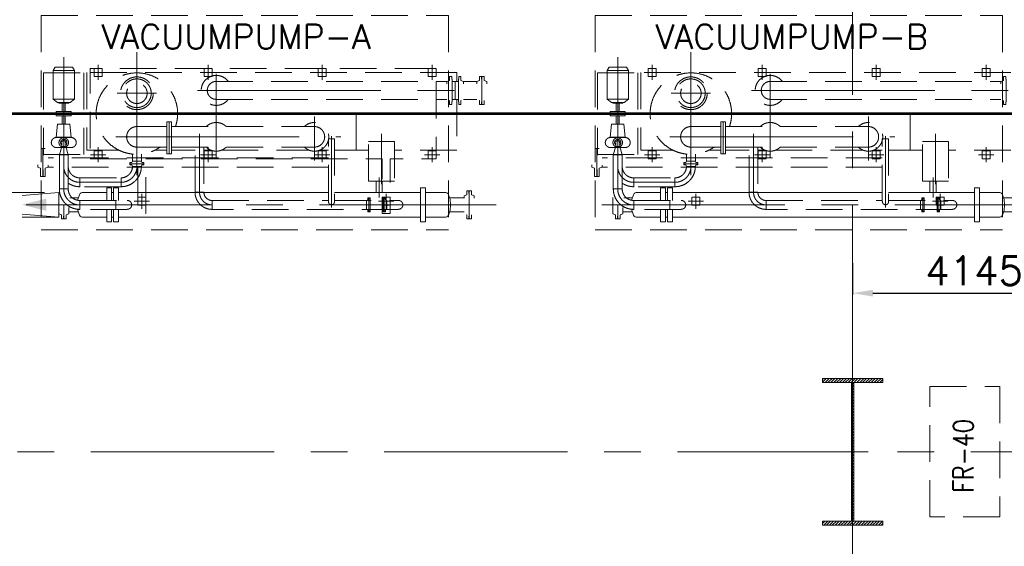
# Model space of a CAD drawing. Header units: inches. Extents: x 0 to 1545919, y 0 to 23143738.
# Tile 193 of 197: x 211066 to 223152, y 137977 to 144440. Entities that reach past the tile are written whole.
import ezdxf

# ---------------------------------------------------------------- set-up
doc = ezdxf.new("R2010")
doc.units = ezdxf.units.IN
doc.header["$LTSCALE"] = 1800
doc.header["$MEASUREMENT"] = 0
for name, pattern in [('CENTER', [2, 1.25, -0.25, 0.25, -0.25]), ('CENTER2', [1.125, 0.75, -0.125, 0.125, -0.125]), ('HIDDEN', [0.375, 0.25, -0.125])]:
    doc.linetypes.add(name, pattern=pattern)
doc.layers.get('0').update_dxf_attribs({"color": 253, "lineweight": 5})
doc.layers.get('Defpoints').update_dxf_attribs({"lineweight": 18})
for name, color, linetype, lineweight in [('CEN', 8, 'CENTER', 18), ('COL', 1, 'Continuous', 18), ('DIM', 4, 'Continuous', 18), ('EQUIP', 8, 'HIDDEN', 9), ('GRID', 251, 'CENTER', 18), ('STEEL', 231, 'Continuous', 18), ('TEXT', 3, 'Continuous', 18)]:
    doc.layers.add(name, color=color, linetype=linetype, lineweight=lineweight)
doc.styles.add('ROMANS', font='romans.shx')
doc.dimstyles.new('MAIN', dxfattribs={"dimtxt": 350, "dimasz": 250, "dimexe": 20, "dimexo": 20, "dimgap": 100, "dimtad": 1, "dimdec": 0, "dimzin": 0, "dimdsep": 46, "dimtxsty": 'ROMANS', "dimcen": 0.09, "dimclrd": 256, "dimclre": 9, "dimclrt": 256, "dimadec": 0, "dimazin": 0, "dimtfac": 1, "dimtdec": 0, "dimtofl": 0, "dimtmove": 0, "dimatfit": 3, "dimfxl": 0.18, "dimtolj": 1, "dimtzin": 0, "dimarcsym": 0})

# ---------------------------------------------------------------- blocks, each defined once
blk = doc.blocks.new('A-ROW COLUMN')
at = {"layer": 'COL'}
h = blk.add_hatch(dxfattribs=at)
h.set_pattern_fill('ANSI31', color=256, scale=200, style=0)
h.set_pattern_definition([(45, (165226.353, 18853.894), (-17.67767, 17.67767), [])])
h.paths.add_polyline_path([(180799, 40890), (181539, 40890), (181539, 40840), (180799, 40840)])
h.paths.add_polyline_path([(181153, 42590), (181185, 42590), (181185, 40890), (181153, 40890)])
h.paths.add_polyline_path([(180799, 42640), (181539, 42640), (181539, 42590), (180799, 42590)])
blk.add_line((181169, 40840), (181169, 42640))
at = {"layer": 'CEN'}
for p, q in [((181169, 40840), (181169, 42640)), ((180977, 41740), (181360, 41740))]:
    blk.add_line(p, q, dxfattribs=at)
at = {"layer": 'COL'}
for points in [[(180799, 42640), (181539, 42640), (181539, 42590), (180799, 42590)], [(181153, 42590), (181185, 42590), (181185, 40890), (181153, 40890)], [(180799, 40890), (181539, 40890), (181539, 40840), (180799, 40840)]]:
    blk.add_lwpolyline(points, close=True, dxfattribs=at)
blk = doc.blocks.new('VAC_PAD')
at = {"layer": 'EQUIP'}
for p, q in [((-3825, -1205), (-3825, 1425)), ((1175, 1425), (-3825, 1425)), ((1175, -1205), (1175, 1425)), ((1175, -1205), (-3825, -1205))]:
    blk.add_line(p, q, dxfattribs=at)
at = {"layer": 'EQUIP', "color": 2, "linetype": 'CENTER2'}
for p, q in [((-3060, 983), (-3060, 1167)), ((-60, 983), (-60, 1167)), ((-2967, 1075), (-3153, 1075)), ((33, 1075), (-153, 1075)), ((-3532, 505), (-3718, 505)), ((-3625, 413), (-3625, 597)), ((-2182, 505), (-2368, 505)), ((-2275, 413), (-2275, 597)), ((-782, 505), (-968, 505)), ((-875, 413), (-875, 597)), ((568, 505), (382, 505)), ((475, 413), (475, 597)), ((-3625, -597), (-3625, -413)), ((-2275, -597), (-2275, -413)), ((-875, -597), (-875, -413)), ((475, -597), (475, -413)), ((-3532, -505), (-3718, -505)), ((-2182, -505), (-2368, -505)), ((-782, -505), (-968, -505)), ((568, -505), (382, -505))]:
    blk.add_line(p, q, dxfattribs=at)
at = {"layer": 'EQUIP', "color": 1}
for points in [[(-3110, 1025), (-3010, 1025), (-3010, 1125), (-3110, 1125)], [(-110, 1025), (-10, 1025), (-10, 1125), (-110, 1125)], [(-3675, 455), (-3575, 455), (-3575, 555), (-3675, 555)], [(-2325, 455), (-2225, 455), (-2225, 555), (-2325, 555)], [(-925, 455), (-825, 455), (-825, 555), (-925, 555)], [(425, 455), (525, 455), (525, 555), (425, 555)], [(-3675, -555), (-3575, -555), (-3575, -455), (-3675, -455)], [(-2325, -555), (-2225, -555), (-2225, -455), (-2325, -455)], [(-925, -555), (-825, -555), (-825, -455), (-925, -455)], [(425, -555), (525, -555), (525, -455), (425, -455)]]:
    blk.add_lwpolyline(points, close=True, dxfattribs=at)
blk = doc.blocks.new('VAC_BASE')
at = {"layer": 'EQUIP', "color": 1, "flags": 128}
blk.add_lwpolyline([(575, 555), (-10, 555), (-10, 1225), (-110, 1225), (-110, 555), (-3010, 555), (-3010, 1225), (-3110, 1225), (-3110, 555), (-3675, 555), (-3675, -555), (575, -555)], close=True, dxfattribs=at)
blk = doc.blocks.new('VACUUM PUMPS')
at = {"color": 0, "linetype": 'ByBlock'}
blk.add_solid([(80449, 59060), (80749, 59135), (80749, 58985)], dxfattribs=at)
at = {"layer": 'CEN', "linetype": 'CENTER'}
for p, q in [((81862, 60933), (81862, 59423)), ((88662, 60933), (88662, 59423)), ((80964, 60869), (80964, 59253)), ((87764, 60869), (87764, 59253)), ((89636, 60666), (89636, 59637)), ((82607, 60463), (86157, 60463)), ((89407, 60463), (92957, 60463)), ((81621, 60428), (82103, 60428)), ((88421, 60428), (88903, 60428)), ((81284, 60178), (85952, 60178)), ((88084, 60178), (92752, 60178)), ((81604, 59893), (84366, 59893)), ((82631, 59928), (82631, 59212)), ((84251, 59901), (84251, 59027)), ((84865, 59313), (84865, 59928)), ((88404, 59893), (91166, 59893)), ((89431, 59928), (89431, 59212)), ((91051, 59901), (91051, 59027)), ((91665, 59313), (91665, 59928)), ((84836, 59395), (84836, 59149)), ((91636, 59395), (91636, 59149)), ((81160, 59336), (81667, 59336)), ((87960, 59336), (88467, 59336)), ((76902, 59058), (86272, 59058)), ((87567, 59058), (96936, 59058))]:
    blk.add_line(p, q, dxfattribs=at)
at = {"layer": 'CEN', "linetype": 'CENTER2'}
blk.add_line((82836, 60666), (82836, 59637), dxfattribs=at)
at = {"layer": 'CEN', "linetype": 'CENTER'}
for centre, radius, start, end in [((81160, 59531), 196, 180, 270), ((81667, 59531), 196, 270, 0), ((81160, 59253), 196, 180, 270), ((87960, 59253), 196, 180, 270), ((82785, 59212), 154, 180, 270), ((89585, 59212), 154, 180, 270)]:
    blk.add_arc(centre, radius, start, end, dxfattribs=at)
at = {"layer": 'EQUIP'}
for p, q in [((80717, 60678), (80717, 59678)), ((80717, 60678), (81212, 60678)), ((81212, 60678), (81212, 59678)), ((85790, 60682), (81248, 60682)), ((81248, 60682), (81248, 59730)), ((85790, 60572), (85790, 60682)), ((87517, 60678), (87517, 59678)), ((87517, 60678), (88012, 60678)), ((88012, 60678), (88012, 59678)), ((92590, 60682), (88048, 60682)), ((88048, 60682), (88048, 59730)), ((82836, 60572), (85668, 60572)), ((85872, 60572), (86033, 60572)), ((89636, 60572), (92468, 60572)), ((82836, 60353), (85668, 60353)), ((84555, 59730), (84555, 60318)), ((85790, 60353), (85790, 59730)), ((85872, 60353), (86033, 60353)), ((89636, 60353), (92468, 60353)), ((91355, 59730), (91355, 60318)), ((81862, 60018), (82231, 60018)), ((82285, 60018), (84041, 60018)), ((88662, 60018), (89031, 60018)), ((89085, 60018), (90841, 60018)), ((80873, 59884), (81056, 59884)), ((84212, 59098), (84212, 59868)), ((84212, 59868), (84289, 59868)), ((84289, 59868), (84289, 59098)), ((87673, 59884), (87856, 59884)), ((91012, 59098), (91012, 59868)), ((91012, 59868), (91089, 59868)), ((91089, 59868), (91089, 59098)), ((81056, 59762), (80873, 59762)), ((80941, 59773), (80910, 59672)), ((80941, 59773), (80941, 59823)), ((80941, 59773), (80988, 59773)), ((80988, 59773), (80988, 59823)), ((80988, 59773), (81019, 59672)), ((81248, 59730), (81640, 59730)), ((81862, 59767), (82231, 59767)), ((82085, 59730), (82231, 59730)), ((82285, 59767), (84041, 59767)), ((82285, 59730), (82576, 59730)), ((82576, 59212), (82576, 59767)), ((82685, 59767), (82685, 59212)), ((82685, 59730), (82770, 59730)), ((82902, 59730), (83975, 59730)), ((84107, 59730), (84212, 59730)), ((84289, 59730), (84555, 59730)), ((84706, 59730), (84555, 59730)), ((85790, 59730), (85023, 59730)), ((87856, 59762), (87673, 59762)), ((87741, 59773), (87710, 59672)), ((87741, 59773), (87741, 59823)), ((87741, 59773), (87788, 59773)), ((87788, 59773), (87788, 59823)), ((87788, 59773), (87819, 59672)), ((88048, 59730), (88440, 59730)), ((88662, 59767), (89031, 59767)), ((88885, 59730), (89031, 59730)), ((89085, 59767), (90841, 59767)), ((89085, 59730), (89376, 59730)), ((89376, 59212), (89376, 59767)), ((89485, 59767), (89485, 59212)), ((89485, 59730), (89570, 59730)), ((89702, 59730), (90775, 59730)), ((90907, 59730), (91012, 59730)), ((91089, 59730), (91355, 59730)), ((91506, 59730), (91355, 59730)), ((92590, 59730), (91823, 59730)), ((80717, 59678), (81212, 59678)), ((84212, 59634), (80772, 59634)), ((80910, 59253), (80910, 59672)), ((80910, 59672), (81019, 59672)), ((81019, 59672), (81019, 59253)), ((81807, 59593), (81807, 59681)), ((81917, 59593), (81917, 59681)), ((87517, 59678), (88012, 59678)), ((91012, 59634), (87572, 59634)), ((87710, 59253), (87710, 59672)), ((87710, 59672), (87819, 59672)), ((87819, 59672), (87819, 59253)), ((88607, 59593), (88607, 59681)), ((88717, 59593), (88717, 59681)), ((84212, 59521), (80772, 59521)), ((81917, 59531), (81808, 59531)), ((91012, 59521), (87572, 59521)), ((88717, 59531), (88608, 59531)), ((81160, 59390), (81667, 59390)), ((81160, 59390), (81160, 59281)), ((81667, 59281), (81667, 59390)), ((84797, 59351), (84797, 59208)), ((84874, 59351), (84874, 59208)), ((87960, 59390), (88467, 59390)), ((87960, 59390), (87960, 59281)), ((88467, 59281), (88467, 59390)), ((91597, 59351), (91597, 59208)), ((91674, 59351), (91674, 59208)), ((80910, 59253), (81019, 59253)), ((81667, 59281), (81160, 59281)), ((87710, 59253), (87819, 59253)), ((88467, 59281), (87960, 59281)), ((81040, 59143), (81144, 59143)), ((81160, 59112), (81744, 59112)), ((81160, 59003), (81160, 59112)), ((81602, 59003), (81602, 59112)), ((82576, 59212), (82685, 59212)), ((82785, 59112), (84212, 59112)), ((82785, 59003), (82785, 59112)), ((84289, 59112), (85072, 59112)), ((84680, 59003), (84680, 59112)), ((84930, 59003), (84930, 59112)), ((85878, 59143), (85700, 59143)), ((87840, 59143), (87944, 59143)), ((87960, 59112), (88544, 59112)), ((87960, 59003), (87960, 59112)), ((88402, 59003), (88402, 59112)), ((89376, 59212), (89485, 59212)), ((89585, 59112), (91012, 59112)), ((89585, 59003), (89585, 59112)), ((91089, 59112), (91872, 59112)), ((91480, 59003), (91480, 59112)), ((91730, 59003), (91730, 59112)), ((92678, 59143), (92500, 59143)), ((81744, 59003), (81160, 59003)), ((85072, 59003), (82785, 59003)), ((88544, 59003), (87960, 59003)), ((91872, 59003), (89585, 59003)), ((81027, 58972), (81144, 58972)), ((85878, 58972), (85700, 58972)), ((87827, 58972), (87944, 58972)), ((92678, 58972), (92500, 58972))]:
    blk.add_line(p, q, dxfattribs=at)
at = {"layer": 'EQUIP', "linetype": 'CENTER'}
for p, q in [((84041, 60143), (84041, 59602)), ((90841, 60143), (90841, 59602))]:
    blk.add_line(p, q, dxfattribs=at)
at = {"layer": 'EQUIP'}
for points in [[(81072, 60748), (80857, 60748), (80834, 60709), (81095, 60709)], [(81095, 60354), (80834, 60354), (80834, 60709), (81095, 60709)], [(87872, 60748), (87657, 60748), (87634, 60709), (87895, 60709)], [(87895, 60354), (87634, 60354), (87634, 60709), (87895, 60709)], [(85770, 60353), (85730, 60353), (85730, 60572), (85770, 60572)], [(85770, 60353), (85810, 60353), (85810, 60572), (85770, 60572)], [(81043, 60316), (80886, 60316), (80834, 60354), (81095, 60354)], [(81026, 60306), (80903, 60306), (80903, 60316), (81026, 60316)], [(87843, 60316), (87686, 60316), (87634, 60354), (87895, 60354)], [(87826, 60306), (87703, 60306), (87703, 60316), (87826, 60316)], [(81057, 60178), (80872, 60178), (80872, 60205), (81057, 60205)], [(80983, 60205), (80946, 60205), (80946, 60306), (80983, 60306)], [(87857, 60178), (87672, 60178), (87672, 60205), (87857, 60205)], [(87783, 60205), (87746, 60205), (87746, 60306), (87783, 60306)], [(81057, 60178), (80872, 60178), (80872, 60150), (81057, 60150)], [(80983, 60150), (80946, 60150), (80946, 60049), (80983, 60049)], [(82231, 60079), (82258, 60079), (82258, 59683), (82231, 59683)], [(82285, 60079), (82258, 60079), (82258, 59683), (82285, 59683)], [(87857, 60178), (87672, 60178), (87672, 60150), (87857, 60150)], [(87783, 60150), (87746, 60150), (87746, 60049), (87783, 60049)], [(89031, 60079), (89058, 60079), (89058, 59683), (89031, 59683)], [(89085, 60079), (89058, 60079), (89058, 59683), (89085, 59683)], [(81040, 60049), (80889, 60049), (80873, 59887), (81056, 59887)], [(87840, 60049), (87689, 60049), (87673, 59887), (87856, 59887)], [(85023, 59351), (84706, 59351), (84706, 59836), (85023, 59836)], [(91823, 59351), (91506, 59351), (91506, 59836), (91823, 59836)], [(80902, 58908), (76902, 58908), (76902, 59208), (80902, 59208)]]:
    blk.add_lwpolyline(points, close=True, dxfattribs=at)
at = {"layer": 'EQUIP', "flags": 128}
for points in [[(85730, 60324), (85730, 60601), (85728, 60601), (85728, 60634), (85701, 60634), (85701, 60586), (85668, 60572), (85668, 60353), (85701, 60340), (85701, 60291), (85728, 60291), (85728, 60324), (85730, 60324)], [(85810, 60324), (85810, 60601), (85812, 60601), (85812, 60634), (85839, 60634), (85839, 60586), (85872, 60572), (85872, 60353), (85839, 60340), (85839, 60291), (85812, 60291), (85812, 60324), (85810, 60324)], [(86095, 60324), (86095, 60601), (86093, 60601), (86093, 60634), (86066, 60634), (86066, 60586), (86033, 60572), (86033, 60353), (86066, 60340), (86066, 60291), (86093, 60291), (86093, 60324), (86095, 60324)], [(86095, 60324), (86095, 60601), (86097, 60601), (86097, 60634), (86124, 60634), (86124, 60586), (86157, 60572), (86157, 60353), (86124, 60340), (86124, 60291), (86097, 60291), (86097, 60324), (86095, 60324)], [(92530, 60324), (92530, 60601), (92528, 60601), (92528, 60634), (92501, 60634), (92501, 60586), (92468, 60572), (92468, 60353), (92501, 60340), (92501, 60291), (92528, 60291), (92528, 60324), (92530, 60324)], [(80709, 59663), (80709, 59492), (80707, 59492), (80707, 59406), (80680, 59406), (80680, 59507), (80647, 59521), (80647, 59634), (80680, 59648), (80680, 59749), (80707, 59749), (80707, 59663), (80709, 59663)], [(80709, 59663), (80709, 59492), (80711, 59492), (80711, 59406), (80738, 59406), (80738, 59507), (80772, 59521), (80772, 59634), (80738, 59648), (80738, 59749), (80711, 59749), (80711, 59663), (80709, 59663)], [(87509, 59663), (87509, 59492), (87507, 59492), (87507, 59406), (87480, 59406), (87480, 59507), (87447, 59521), (87447, 59634), (87480, 59648), (87480, 59749), (87507, 59749), (87507, 59663), (87509, 59663)], [(87509, 59663), (87509, 59492), (87511, 59492), (87511, 59406), (87538, 59406), (87538, 59507), (87572, 59521), (87572, 59634), (87538, 59648), (87538, 59749), (87511, 59749), (87511, 59663), (87509, 59663)], [(81931, 59562), (81793, 59562), (81793, 59563), (81776, 59563), (81776, 59577), (81801, 59577), (81807, 59593), (81917, 59593), (81924, 59577), (81948, 59577), (81948, 59563), (81931, 59563), (81931, 59562)], [(88731, 59562), (88593, 59562), (88593, 59563), (88576, 59563), (88576, 59577), (88601, 59577), (88607, 59593), (88717, 59593), (88724, 59577), (88748, 59577), (88748, 59563), (88731, 59563), (88731, 59562)], [(81931, 59562), (81793, 59562), (81793, 59561), (81776, 59561), (81776, 59548), (81801, 59548), (81807, 59531), (81917, 59531), (81924, 59548), (81948, 59548), (81948, 59561), (81931, 59561), (81931, 59562)], [(88731, 59562), (88593, 59562), (88593, 59561), (88576, 59561), (88576, 59548), (88601, 59548), (88607, 59531), (88717, 59531), (88724, 59548), (88748, 59548), (88748, 59561), (88731, 59561), (88731, 59562)], [(85940, 58919), (85940, 59196), (85938, 59196), (85938, 59229), (85911, 59229), (85911, 59181), (85878, 59167), (85878, 58948), (85911, 58935), (85911, 58886), (85938, 58886), (85938, 58919), (85940, 58919)], [(85940, 58919), (85940, 59196), (85942, 59196), (85942, 59229), (85969, 59229), (85969, 59181), (86002, 59167), (86002, 58948), (85969, 58935), (85969, 58886), (85942, 58886), (85942, 58919), (85940, 58919)], [(84711, 58989), (84711, 59127), (84710, 59127), (84710, 59143), (84697, 59143), (84697, 59119), (84680, 59112), (84680, 59003), (84697, 58996), (84697, 58972), (84710, 58972), (84710, 58989), (84711, 58989)], [(84711, 58989), (84711, 59127), (84712, 59127), (84712, 59143), (84726, 59143), (84726, 59119), (84726, 59112), (84726, 59003), (84726, 58996), (84726, 58972), (84712, 58972), (84712, 58989), (84711, 58989)], [(84899, 58989), (84899, 59127), (84898, 59127), (84898, 59143), (84884, 59143), (84884, 59119), (84884, 59112), (84884, 59003), (84884, 58996), (84884, 58972), (84898, 58972), (84898, 58989), (84899, 58989)], [(84899, 58989), (84899, 59127), (84900, 59127), (84900, 59143), (84913, 59143), (84913, 59119), (84930, 59112), (84930, 59003), (84913, 58996), (84913, 58972), (84900, 58972), (84900, 58989), (84899, 58989)], [(91511, 58989), (91511, 59127), (91510, 59127), (91510, 59143), (91497, 59143), (91497, 59119), (91480, 59112), (91480, 59003), (91497, 58996), (91497, 58972), (91510, 58972), (91510, 58989), (91511, 58989)], [(91511, 58989), (91511, 59127), (91512, 59127), (91512, 59143), (91526, 59143), (91526, 59119), (91526, 59112), (91526, 59003), (91526, 58996), (91526, 58972), (91512, 58972), (91512, 58989), (91511, 58989)], [(91699, 58989), (91699, 59127), (91698, 59127), (91698, 59143), (91684, 59143), (91684, 59119), (91684, 59112), (91684, 59003), (91684, 58996), (91684, 58972), (91698, 58972), (91698, 58989), (91699, 58989)], [(91699, 58989), (91699, 59127), (91700, 59127), (91700, 59143), (91713, 59143), (91713, 59119), (91730, 59112), (91730, 59003), (91713, 58996), (91713, 58972), (91700, 58972), (91700, 58989), (91699, 58989)]]:
    blk.add_lwpolyline(points, close=True, dxfattribs=at)
at = {"layer": 'EQUIP'}
for points in [[(80902, 59208), (76902, 58912)], [(80902, 58908), (76964, 59208)]]:
    blk.add_lwpolyline(points, dxfattribs=at)
at = {"layer": 'EQUIP', "flags": 128}
for points in [[(80902, 59147), (80902, 58948), (80935, 58935), (80935, 58886), (80962, 58886), (80962, 58919), (80964, 58919), (80964, 59064)], [(87702, 59147), (87702, 58948), (87735, 58935), (87735, 58886), (87762, 58886), (87762, 58919), (87764, 58919), (87764, 59064)], [(81027, 59025), (81027, 58948), (80993, 58935), (80993, 58886), (80966, 58886), (80966, 58919), (80964, 58919), (80964, 59064)], [(87827, 59025), (87827, 58948), (87793, 58935), (87793, 58886), (87766, 58886), (87766, 58919), (87764, 58919), (87764, 59064)]]:
    blk.add_lwpolyline(points, dxfattribs=at)
at = {"layer": 'EQUIP'}
for centre, radius in [((81862, 60428), 201), ((81862, 60428), 176), ((81862, 60428), 126), ((88662, 60428), 201), ((88662, 60428), 176), ((88662, 60428), 126)]:
    blk.add_circle(centre, radius, dxfattribs=at)
for centre, radius, start, end in [((81862, 60178), 500, 341.4064, 304.8002), ((88662, 60178), 500, 341.4064, 304.8002), ((82836, 60463), 184, 36.5851, 323.4149), ((82836, 60463), 110, 90, 270), ((89636, 60463), 184, 36.5851, 323.4149), ((89636, 60463), 110, 90, 270), ((82836, 59893), 176, 45.6612, 134.3388), ((84041, 59893), 176, 225.6612, 134.3388), ((89636, 59893), 176, 45.6612, 134.3388), ((90841, 59893), 176, 225.6612, 134.3388), ((81862, 59893), 126, 90, 270), ((84041, 59893), 126, 270, 90), ((88662, 59893), 126, 90, 270), ((90841, 59893), 126, 270, 90), ((80873, 59823), 61.4, 90, 270), ((80964, 59823), 58.7, 293.5925, 246.1865), ((80964, 59823), 38.7, 307.3772, 232.2356), ((80964, 59823), 23.7, 352.4161, 180), ((81056, 59823), 61.4, 270, 90), ((87673, 59823), 61.4, 90, 270), ((87764, 59823), 58.7, 293.5925, 246.1865), ((87764, 59823), 38.7, 307.3772, 232.2356), ((87764, 59823), 23.7, 352.4161, 180), ((87856, 59823), 61.4, 270, 90), ((82836, 59893), 176, 225.6612, 314.3388), ((89636, 59893), 176, 225.6612, 314.3388), ((81160, 59531), 141, 180, 270), ((81667, 59531), 250, 270, 0), ((81667, 59531), 141, 270, 0), ((87960, 59531), 141, 180, 270), ((88467, 59531), 250, 270, 0), ((88467, 59531), 141, 270, 0), ((81160, 59253), 250, 180, 270), ((81160, 59531), 250, 235.604, 270), ((81160, 59253), 141, 180, 270), ((87960, 59253), 250, 180, 270), ((87960, 59531), 250, 235.604, 270), ((87960, 59253), 141, 180, 270), ((81744, 59058), 54.4, 270, 90), ((82785, 59212), 209, 180, 270), ((82785, 59212), 100, 180, 270), ((85072, 59058), 54.4, 270, 90), ((88544, 59058), 54.4, 270, 90), ((89585, 59212), 209, 180, 270), ((89585, 59212), 100, 180, 270), ((91872, 59058), 54.4, 270, 90), ((84251, 59098), 38.1, 180, 0), ((91051, 59098), 38.1, 180, 0)]:
    blk.add_arc(centre, radius, start, end, dxfattribs=at)
at = {"layer": 'EQUIP', "color": 5, "linetype": 'CENTER2'}
blk.add_arc((87960, 59531), 196, 180, 270, dxfattribs=at)
at = {"layer": 'EQUIP', "color": 5, "linetype": 'CENTER'}
blk.add_arc((88467, 59531), 196, 270, 0, dxfattribs=at)
at = {"layer": 'TEXT', "color": 3}
for p, q in [((81521, 59268), (81491, 59268)), ((81491, 59268), (81491, 59112)), ((81521, 59268), (81551, 59268)), ((81551, 59268), (81551, 59112)), ((81605, 59268), (81575, 59268)), ((81575, 59268), (81575, 59112)), ((81605, 59268), (81635, 59268)), ((81635, 59268), (81635, 59112)), ((85373, 59268), (85343, 59268)), ((85343, 59268), (85343, 58848)), ((85373, 59268), (85403, 59268)), ((85403, 59268), (85403, 58848)), ((88321, 59268), (88291, 59268)), ((88291, 59268), (88291, 59112)), ((88321, 59268), (88351, 59268)), ((88351, 59268), (88351, 59112)), ((88405, 59268), (88375, 59268)), ((88375, 59268), (88375, 59112)), ((88405, 59268), (88435, 59268)), ((88435, 59268), (88435, 59112)), ((92173, 59268), (92143, 59268)), ((92143, 59268), (92143, 58848)), ((92173, 59268), (92203, 59268)), ((92203, 59268), (92203, 58848)), ((81138, 59122), (81137, 59112)), ((81156, 59183), (81138, 59122)), ((81165, 59196), (81156, 59183)), ((81165, 59196), (81156, 59183)), ((81177, 59205), (81165, 59196)), ((81192, 59208), (81177, 59205)), ((81192, 59208), (81491, 59208)), ((81551, 59208), (81575, 59208)), ((81635, 59208), (84212, 59208)), ((84289, 59208), (85343, 59208)), ((85403, 59208), (85653, 59208)), ((85653, 59208), (85667, 59205)), ((85667, 59205), (85680, 59196)), ((85680, 59196), (85688, 59183)), ((85688, 59183), (85706, 59122)), ((85706, 59122), (85713, 59058)), ((87938, 59122), (87937, 59112)), ((87956, 59183), (87938, 59122)), ((87964, 59196), (87956, 59183)), ((87964, 59196), (87956, 59183)), ((87977, 59205), (87964, 59196)), ((87992, 59208), (87977, 59205)), ((87992, 59208), (88291, 59208)), ((88351, 59208), (88375, 59208)), ((88435, 59208), (91012, 59208)), ((91089, 59208), (92143, 59208)), ((92203, 59208), (92453, 59208)), ((92453, 59208), (92467, 59205)), ((92467, 59205), (92480, 59196)), ((92480, 59196), (92488, 59183)), ((92488, 59183), (92506, 59122)), ((92506, 59122), (92513, 59058)), ((81137, 59003), (81138, 58994)), ((81138, 58994), (81156, 58932)), ((81491, 59003), (81491, 58848)), ((81551, 59003), (81551, 58848)), ((81575, 59003), (81575, 58848)), ((81635, 59003), (81635, 58848)), ((85706, 58994), (85688, 58932)), ((85713, 59058), (85706, 58994)), ((87937, 59003), (87938, 58994)), ((87938, 58994), (87956, 58932)), ((88291, 59003), (88291, 58848)), ((88351, 59003), (88351, 58848)), ((88375, 59003), (88375, 58848)), ((88435, 59003), (88435, 58848)), ((92506, 58994), (92488, 58932)), ((92513, 59058), (92506, 58994)), ((81156, 58932), (81165, 58919)), ((81156, 58932), (81165, 58919)), ((81165, 58919), (81177, 58911)), ((81177, 58911), (81192, 58908)), ((81192, 58908), (81491, 58908)), ((81551, 58908), (81575, 58908)), ((81635, 58908), (85343, 58908)), ((85403, 58908), (85653, 58908)), ((85667, 58911), (85653, 58908)), ((85680, 58919), (85667, 58911)), ((85688, 58932), (85680, 58919)), ((87956, 58932), (87964, 58919)), ((87956, 58932), (87964, 58919)), ((87964, 58919), (87977, 58911)), ((87977, 58911), (87992, 58908)), ((87992, 58908), (88291, 58908)), ((88351, 58908), (88375, 58908)), ((88435, 58908), (92143, 58908)), ((92203, 58908), (92453, 58908)), ((92467, 58911), (92453, 58908)), ((92480, 58919), (92467, 58911)), ((92488, 58932), (92480, 58919)), ((81491, 58848), (81521, 58848)), ((81551, 58848), (81521, 58848)), ((81575, 58848), (81605, 58848)), ((81635, 58848), (81605, 58848)), ((85343, 58848), (85373, 58848)), ((85403, 58848), (85373, 58848)), ((88291, 58848), (88321, 58848)), ((88351, 58848), (88321, 58848)), ((88375, 58848), (88405, 58848)), ((88435, 58848), (88405, 58848)), ((92143, 58848), (92173, 58848)), ((92203, 58848), (92173, 58848))]:
    blk.add_line(p, q, dxfattribs=at)
at = {"layer": 'EQUIP', "color": 9, "rotation": 180}
for name, p in [('VAC_PAD', (81862, 60178)), ('VAC_PAD', (88662, 60178)), ('VAC_BASE', (81862, 60178))]:
    blk.add_blockref(name, p, dxfattribs=at)
at = {"layer": 'TEXT', "style": 'ROMANS'}
for s, p in [(' VACUUMPUMP-A', (81223, 60973)), (' VACUUMPUMP-B', (88023, 60973))]:
    blk.add_text(s, height=300, dxfattribs=at).set_placement(p)
blk = doc.blocks.new('JUNCTION BOXES & IR')
at = {"layer": 'EQUIP'}
blk.add_lwpolyline([(266655, 72327), (267513, 72327), (267513, 70727), (266655, 70727)], close=True, dxfattribs=at)
at = {"layer": 'EQUIP', "style": 'ROMANS', "width": 0.8}
blk.add_text('FR-40', height=250, rotation=90, dxfattribs=at).set_placement((267188, 71027))
blk = doc.blocks.new('*D939')
at = {"layer": 'Defpoints', "color": 0, "transparency": 16777216}
for p in [(221290, 141474), (225435, 141084), (225435, 139791)]:
    blk.add_point(p, dxfattribs=at)
at = {"layer": 'DIM', "color": 9, "lineweight": -2, "transparency": 16777216}
for p, q in [((221290, 141454), (221290, 141064)), ((225435, 139811), (225435, 141104))]:
    blk.add_line(p, q, dxfattribs=at)
at = {"layer": 'DIM', "lineweight": -2, "transparency": 16777216}
blk.add_line((221540, 141084), (225185, 141084), dxfattribs=at)
at = {"layer": 'DIM', "transparency": 16777216}
for points in [[(221540, 141125), (221540, 141042), (221290, 141084)], [(225185, 141125), (225185, 141042), (225435, 141084)]]:
    blk.add_solid(points, dxfattribs=at)
at = {"layer": 'DIM', "transparency": 16777216, "insert": (222781, 141359), "char_height": 350, "attachment_point": 5, "style": 'ROMANS'}
blk.add_mtext('\\A1;4145', dxfattribs=at)

msp = doc.modelspace()

# ---------------------------------------------------------------- linework, layer by layer
at = {"layer": 'GRID'}
for p, q in [((221290.003, 121918.052), (221290.003, 185637.047)), ((282590.003, 139137.047), (147490.003, 139137.047))]:
    msp.add_line(p, q, dxfattribs=at)
at = {"layer": 'STEEL', "const_width": 30}
msp.add_lwpolyline([(210290.003, 143287.047), (232290.003, 143287.047)], dxfattribs=at)

# ---------------------------------------------------------------- block references
at = {"layer": 'COL'}
msp.add_blockref('A-ROW COLUMN', (40121.471, 97397.294), dxfattribs=at)
at = {"layer": 'EQUIP'}
for name, p in [('JUNCTION BOXES & IR', (-44415.302, 67610.527)), ('VACUUM PUMPS', (130642.787, 83109.421))]:
    msp.add_blockref(name, p, dxfattribs=at)

# ---------------------------------------------------------------- dimensions: what is measured, and where the dimension line sits
at = {"layer": 'DIM'}
dim = msp.add_linear_dim(base=(225435.003, 141083.783), p1=(221290.003, 141473.757), p2=(225435.003, 139791.283), dimstyle='MAIN', override={"dimtmove": 0}, dxfattribs=at)
dim.commit()
dim.dimension.update_dxf_attribs({"geometry": '*D939', "text_midpoint": (222781.118, 141083.783), "dimtype": 160})

doc.saveas('drawing.dxf')
